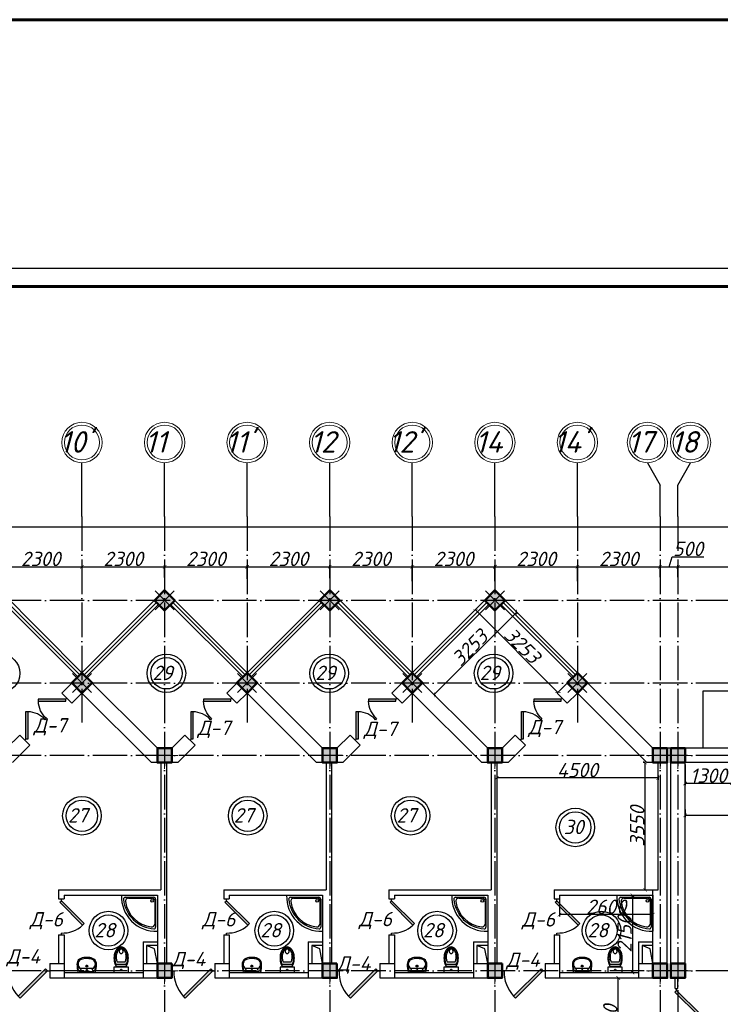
# Model space of a CAD drawing. Header units: millimetres. Extents: x 1112040 to 6903494, y -332921 to -150905.
# Tile 84 of 150: x 1623175 to 1642688, y -178343 to -150905. Entities that reach past the tile are written whole.
import ezdxf

# ---------------------------------------------------------------- set-up
doc = ezdxf.new("R2010")
doc.units = ezdxf.units.MM
doc.linetypes.add('ACAD_ISO04W100', pattern=[30, 24, -3, 0, -3])
for name, color, linetype in [('kolonn', 7, 'Continuous'), ('os', 253, 'Continuous'), ('razmer', 7, 'Continuous'), ('su', 7, 'Continuous')]:
    doc.layers.add(name, color=color, linetype=linetype)
doc.styles.get("Standard").update_dxf_attribs({"font": 'isocpeui.ttf'})
doc.dimstyles.new('ISO-25', dxfattribs={"dimtxt": 400, "dimasz": 100, "dimexe": 50, "dimexo": 50, "dimgap": 20, "dimtad": 1, "dimdec": 0, "dimtxsty": 'Standard', "dimblk": 'ARCHTICK', "dimcen": 20, "dimclrd": 1, "dimclre": 1, "dimadec": 0, "dimazin": 0, "dimtfac": 1, "dimtdec": 0, "dimtmove": 0, "dimatfit": 3, "dimldrblk": 'ARCHTICK', "dimfxl": 1, "dimarcsym": 0})

# ---------------------------------------------------------------- blocks, each defined once
blk = doc.blocks.new('ghsdd')
at = {"ltscale": 50}
h = blk.add_hatch(color=256, dxfattribs=at)
h.paths.add_polyline_path([(0, 200), (-200, 200), (-200, 0), (0, 0)])
h.paths.add_polyline_path([(200, 0), (200, 200), (0, 200), (0, 0)])
h.paths.add_polyline_path([(0, 0), (-200, 0), (-200, -200), (0, -200)])
h.paths.add_polyline_path([(0, 0), (0, -200), (200, -200), (200, 0)])
at = {"lineweight": 0}
for p, q in [((0, -374), (0, 374)), ((-374, 0), (374, 0))]:
    blk.add_line(p, q, dxfattribs=at)
at = {"lineweight": 50, "ltscale": 50}
blk.add_lwpolyline([(200, 200), (200, -200), (-200, -200), (-200, 200), (200, 200)], dxfattribs=at)
blk = doc.blocks.new('Podd_igl_as100x100')
for p, q in [((-54, 897), (-54, 104)), ((0, 1000), (0, 0)), ((-80, 808), (-80, 153)), ((0, 0), (-1000, 0)), ((-106, 50), (-891, 50)), ((-158, 74), (-799, 73))]:
    blk.add_line(p, q)
blk.add_circle((-152, 149), 37.8)
for centre, radius, start, end in [((-42, 42), 959, 87.5145, 182.4855), ((-22, 34), 914, 95.7508, 176.1666), ((-67, 71), 821, 97.4497, 172.9032), ((-160, 806), 80.2, 1.4931, 100.036), ((-109, 889), 55.4, 7.9715, 94.7418), ((-891, 93), 43.1, 176.352, 270.7469), ((-799, 157), 84.3, 169.7158, 269.999), ((-155, 149), 75.6, 267.8648, 3.2153), ((-107, 102), 52.6, 270.31, 1.996)]:
    blk.add_arc(centre, radius, start, end)
blk = doc.blocks.new('UM_8')
for p, q in [((244, 0), (-244, 0)), ((-182, -45), (-146, -110)), ((175, -30), (-175, -30)), ((142, -120), (-132, -120)), ((35, -180), (-35, -180)), ((27, -61), (-27, -61)), ((0, -88), (0, -34)), ((0, -145), (0, -215)), ((182, -45), (146, -110))]:
    blk.add_line(p, q)
for centre, radius in [((0, -180), 27), ((0, -61), 17), ((0, -180), 17)]:
    blk.add_circle(centre, radius)
for centre, radius, start, end in [((-244, 0), 0.5, 90, 167.3206), ((244, 0), 0.5, 12.6794, 90), ((-104, -234), 169, 178.312, 234.1043), ((894, -257), 1167, 167.3206, 178.6525), ((-273, -229), 0.5, 358.312, 358.6525), ((68, -206), 330, 154.5977, 180.3349), ((-104, -233), 138, 141.0504, 245.2718), ((-175, -90), 60, 90, 154.5977), ((-104, -233), 148, 141.0504, 147.7493), ((-139, -232), 123, 98.7111, 129.9424), ((-139, -232), 113, 86.1548, 129.9424), ((139, -232), 113, 50.0576, 93.8452), ((139, -232), 123, 50.0576, 81.2889), ((104, -233), 138, 294.7282, 38.9496), ((175, -90), 60, 25.4023, 90), ((104, -234), 169, 305.8957, 1.688), ((104, -233), 148, 32.2507, 38.9496), ((-68, -206), 330, 359.6651, 25.4023), ((-894, -257), 1167, 1.3475, 12.6794), ((273, -229), 0.5, 181.3475, 181.688), ((-27, -71), 347, 239.6448, 267.5368), ((-27, -71), 317, 244.8898, 267.5368), ((0, 80), 500, 265.1692, 274.8308), ((0, 80), 470, 265.1692, 274.8308), ((27, -71), 317, 272.4632, 300.3552), ((27, -71), 347, 272.4632, 300.3552)]:
    blk.add_arc(centre, radius, start, end)
blk = doc.blocks.new('UniTAZZ_3')
for p, q in [((-293, -112), (-293, 112)), ((-230, -144), (-230, 144)), ((-178, -144), (-178, 144)), ((-152, 200), (-152, -200)), ((0, 200), (-152, 200)), ((0, -200), (0, 200)), ((-152, -200), (0, -200))]:
    blk.add_line(p, q)
blk.add_circle((-76, 0), 17)
for centre, radius, start, end in [((-581, 0), 131, 146.9765, 180), ((-581, 0), 131, 180, 213.0235), ((-493, -57), 235, 122.5078, 146.9765), ((-564, 0), 117, 146.9765, 180), ((-575, 0), 87.7, 145.7058, 180), ((-575, 0), 87.7, 180, 214.2942), ((-485, -51), 211, 122.5078, 146.9765), ((-610, 0), 46, 153.6325, 180), ((-610, 0), 46, 180, 206.3675), ((-600, -5), 56.5, 129.8827, 153.6325), ((-507, -46), 170, 121.2723, 145.7058), ((-594, -12), 66, 109.092, 129.8827), ((-435, -148), 343, 104.7867, 122.5078), ((-590, -23), 78.1, 90, 109.092), ((-433, -133), 308, 104.7867, 122.5078), ((-462, -121), 257, 104.1209, 121.2723), ((-590, -23), 78.1, 70.908, 90), ((-586, -12), 66, 50.1173, 70.908), ((-580, -5), 56.5, 26.3675, 50.1173), ((-571, 0), 46, 0, 26.3675), ((-571, 0), 46, 333.6325, 0), ((-432, -238), 378, 90, 104.1209), ((-397, -291), 491, 90, 104.7867), ((-399, -261), 441, 90, 104.7867), ((-432, -238), 378, 75.8791, 90), ((-399, -261), 441, 75.2133, 90), ((-397, -291), 491, 75.2133, 90), ((-403, -121), 257, 64.7964, 75.8791), ((-365, -133), 308, 63.9053, 75.2133), ((-359, -148), 343, 58.1489, 75.2133), ((-493, 57), 235, 213.0235, 237.4922), ((-564, 0), 117, 180, 213.0235), ((-485, 51), 211, 213.0235, 237.4922), ((-600, 5), 56.5, 206.3675, 230.1173), ((-507, 47), 170, 214.2942, 238.7277), ((-594, 12), 66, 230.1173, 250.908), ((-435, 148), 343, 237.4922, 255.2133), ((-590, 24), 78.1, 250.908, 270), ((-433, 132), 308, 237.4922, 255.2133), ((-462, 121), 257, 238.7277, 255.8791), ((-590, 24), 78.1, 270, 289.092), ((-586, 12), 66, 289.092, 309.8827), ((-580, 5), 56.5, 309.8827, 333.6325), ((-432, 238), 378, 255.8791, 270), ((-397, 291), 491, 255.2133, 270), ((-399, 261), 441, 255.2133, 270), ((-432, 238), 378, 270, 284.1209), ((-399, 261), 441, 270, 284.7867), ((-397, 291), 491, 270, 284.7867), ((-403, 121), 257, 284.1209, 295.2036), ((-365, 132), 308, 284.7867, 296.0947), ((-359, 148), 343, 284.7867, 301.8511)]:
    blk.add_arc(centre, radius, start, end)
blk = doc.blocks.new('jfgjhsdf')
blk.add_hatch(color=1).paths.add_polyline_path([(-593, 731), (-637, 687), (0, 50), (44, 94)])
at = {"color": 1}
for p, q in [((0, 1000), (0, 950)), ((0, 50), (0, 0))]:
    blk.add_line(p, q, dxfattribs=at)
blk.add_lwpolyline([(0, 50), (-637, 687), (-593, 731), (44, 94), (0, 50)], dxfattribs=at)
blk.add_arc((-33, 130), 821, 87.662, 132.9147, dxfattribs=at)
blk = doc.blocks.new('_ArchTick')
at = {"color": 0, "linetype": 'ByBlock', "const_width": 0.15}
blk.add_lwpolyline([(-0.5, -0.5), (0.5, 0.5)], dxfattribs=at)
blk = doc.blocks.new('*D3121')
at = {"color": 1, "lineweight": -2, "transparency": 16777216}
for p, q in [((1646110, -172711), (1646110, -173128)), ((1641710, -172915), (1641710, -173128)), ((1646110, -173078), (1641710, -173078))]:
    blk.add_line(p, q, dxfattribs=at)
at = {"color": 1, "lineweight": -2, "transparency": 16777216, "xscale": 100, "yscale": 100, "zscale": 100, "rotation": 180}
blk.add_blockref('_ArchTick', (1641710, -173078), dxfattribs=at)
at = {"color": 1, "lineweight": -2, "transparency": 16777216, "xscale": 100, "yscale": 100, "zscale": 100}
blk.add_blockref('_ArchTick', (1646110, -173078), dxfattribs=at)
at = {"color": 0, "transparency": 16777216, "insert": (1643910, -172858), "char_height": 400, "attachment_point": 5}
blk.add_mtext('4400', dxfattribs=at)
blk = doc.blocks.new('*D3122')
at = {"color": 1, "lineweight": -2, "transparency": 16777216}
for p, q in [((1639845, -180206), (1639845, -177606)), ((1639895, -177606), (1639895, -177606)), ((1639895, -180206), (1639895, -180206))]:
    blk.add_line(p, q, dxfattribs=at)
at = {"color": 1, "lineweight": -2, "transparency": 16777216, "xscale": 100, "yscale": 100, "zscale": 100}
for p, rotation in [((1639845, -177606), 90), ((1639845, -180206), 270)]:
    blk.add_blockref('_ArchTick', p, dxfattribs=dict(at, rotation=rotation))
at = {"color": 0, "transparency": 16777216, "insert": (1639625, -178906), "char_height": 400, "attachment_point": 5, "rotation": 90}
blk.add_mtext('2600', dxfattribs=at)
blk = doc.blocks.new('*D3413')
at = {"layer": 'razmer', "color": 1, "lineweight": -2, "transparency": 16777216}
for p, q in [((1638210, -175356), (1638210, -175894)), ((1640810, -175356), (1640810, -175894)), ((1640810, -175844), (1638210, -175844))]:
    blk.add_line(p, q, dxfattribs=at)
at = {"layer": 'razmer', "color": 1, "lineweight": -2, "transparency": 16777216, "xscale": 100, "yscale": 100, "zscale": 100, "rotation": 180}
blk.add_blockref('_ArchTick', (1638210, -175844), dxfattribs=at)
at = {"layer": 'razmer', "color": 1, "lineweight": -2, "transparency": 16777216, "xscale": 100, "yscale": 100, "zscale": 100}
blk.add_blockref('_ArchTick', (1640810, -175844), dxfattribs=at)
at = {"layer": 'razmer', "color": 0, "transparency": 16777216, "insert": (1639510, -175624), "char_height": 400, "attachment_point": 5}
blk.add_mtext('2600', dxfattribs=at)
blk = doc.blocks.new('*D3414')
at = {"layer": 'razmer', "color": 1, "lineweight": -2, "transparency": 16777216}
for p, q in [((1640204, -175306), (1640293, -175306)), ((1640243, -175306), (1640243, -177456)), ((1640204, -177456), (1640293, -177456))]:
    blk.add_line(p, q, dxfattribs=at)
at = {"layer": 'razmer', "color": 1, "lineweight": -2, "transparency": 16777216, "xscale": 100, "yscale": 100, "zscale": 100}
for p, rotation in [((1640243, -175306), 90), ((1640243, -177456), 270)]:
    blk.add_blockref('_ArchTick', p, dxfattribs=dict(at, rotation=rotation))
at = {"layer": 'razmer', "color": 0, "transparency": 16777216, "insert": (1640023, -176381), "char_height": 400, "attachment_point": 5, "rotation": 90}
blk.add_mtext('2150', dxfattribs=at)
blk = doc.blocks.new('*D3415')
at = {"color": 1, "lineweight": -2, "transparency": 16777216}
for p, q in [((1640594, -171606), (1640544, -171606)), ((1640594, -175156), (1640594, -171606)), ((1640540, -175156), (1640644, -175156))]:
    blk.add_line(p, q, dxfattribs=at)
at = {"color": 1, "lineweight": -2, "transparency": 16777216, "xscale": 100, "yscale": 100, "zscale": 100}
for p, rotation in [((1640594, -171606), 90), ((1640594, -175156), 270)]:
    blk.add_blockref('_ArchTick', p, dxfattribs=dict(at, rotation=rotation))
at = {"color": 0, "transparency": 16777216, "insert": (1640374, -173381), "char_height": 400, "attachment_point": 5, "rotation": 90}
blk.add_mtext('3550', dxfattribs=at)
blk = doc.blocks.new('*D3416')
at = {"color": 1, "lineweight": -2, "transparency": 16777216}
for p, q in [((1636460, -171964), (1636460, -172086)), ((1640960, -171964), (1640960, -172086)), ((1640960, -172036), (1636460, -172036))]:
    blk.add_line(p, q, dxfattribs=at)
at = {"color": 1, "lineweight": -2, "transparency": 16777216, "xscale": 100, "yscale": 100, "zscale": 100, "rotation": 180}
blk.add_blockref('_ArchTick', (1636460, -172036), dxfattribs=at)
at = {"color": 1, "lineweight": -2, "transparency": 16777216, "xscale": 100, "yscale": 100, "zscale": 100}
blk.add_blockref('_ArchTick', (1640960, -172036), dxfattribs=at)
at = {"color": 0, "transparency": 16777216, "insert": (1638710, -171816), "char_height": 400, "attachment_point": 5}
blk.add_mtext('4500', dxfattribs=at)
blk = doc.blocks.new('*D3417')
at = {"color": 1, "lineweight": -2, "transparency": 16777216}
for p, q in [((1638167, -169649), (1635867, -167349)), ((1635879, -167336), (1635902, -167314)), ((1638179, -169636), (1638202, -169614))]:
    blk.add_line(p, q, dxfattribs=at)
at = {"color": 1, "lineweight": -2, "transparency": 16777216, "xscale": 100, "yscale": 100, "zscale": 100}
for p, rotation in [((1635867, -167349), 135), ((1638167, -169649), 315)]:
    blk.add_blockref('_ArchTick', p, dxfattribs=dict(at, rotation=rotation))
at = {"color": 0, "transparency": 16777216, "insert": (1637172, -168343), "char_height": 400, "attachment_point": 5, "rotation": 315}
blk.add_mtext('3253', dxfattribs=at)
blk = doc.blocks.new('*D3418')
at = {"color": 1, "lineweight": -2, "transparency": 16777216}
for p, q in [((1636937, -167333), (1637052, -167448)), ((1637017, -167413), (1634717, -169713)), ((1634637, -169633), (1634752, -169748))]:
    blk.add_line(p, q, dxfattribs=at)
at = {"color": 1, "lineweight": -2, "transparency": 16777216, "xscale": 100, "yscale": 100, "zscale": 100}
for p, rotation in [((1637017, -167413), 45), ((1634717, -169713), 225)]:
    blk.add_blockref('_ArchTick', p, dxfattribs=dict(at, rotation=rotation))
at = {"color": 0, "transparency": 16777216, "insert": (1635711, -168407), "char_height": 400, "attachment_point": 5, "rotation": 45}
blk.add_mtext('3253', dxfattribs=at)
blk = doc.blocks.new('*D3266')
at = {"color": 1, "lineweight": -2, "transparency": 16777216}
for p, q in [((1622610, -166455), (1622610, -166101)), ((1622610, -166151), (1624910, -166151)), ((1624910, -166371), (1624910, -166101))]:
    blk.add_line(p, q, dxfattribs=at)
at = {"color": 1, "lineweight": -2, "transparency": 16777216, "xscale": 100, "yscale": 100, "zscale": 100, "rotation": 180}
blk.add_blockref('_ArchTick', (1622610, -166151), dxfattribs=at)
at = {"color": 1, "lineweight": -2, "transparency": 16777216, "xscale": 100, "yscale": 100, "zscale": 100}
blk.add_blockref('_ArchTick', (1624910, -166151), dxfattribs=at)
at = {"color": 0, "transparency": 16777216, "insert": (1623760, -165931), "char_height": 400, "attachment_point": 5}
blk.add_mtext('2300', dxfattribs=at)
blk = doc.blocks.new('*D3267')
at = {"color": 1, "lineweight": -2, "transparency": 16777216}
for p, q in [((1624910, -166371), (1624910, -166101)), ((1624910, -166151), (1627210, -166151)), ((1627210, -166450), (1627210, -166101))]:
    blk.add_line(p, q, dxfattribs=at)
at = {"color": 1, "lineweight": -2, "transparency": 16777216, "xscale": 100, "yscale": 100, "zscale": 100, "rotation": 180}
blk.add_blockref('_ArchTick', (1624910, -166151), dxfattribs=at)
at = {"color": 1, "lineweight": -2, "transparency": 16777216, "xscale": 100, "yscale": 100, "zscale": 100}
blk.add_blockref('_ArchTick', (1627210, -166151), dxfattribs=at)
at = {"color": 0, "transparency": 16777216, "insert": (1626060, -165931), "char_height": 400, "attachment_point": 5}
blk.add_mtext('2300', dxfattribs=at)
blk = doc.blocks.new('*D3268')
at = {"color": 1, "lineweight": -2, "transparency": 16777216}
for p, q in [((1627210, -166450), (1627210, -166101)), ((1627210, -166151), (1629510, -166151)), ((1629510, -166489), (1629510, -166101))]:
    blk.add_line(p, q, dxfattribs=at)
at = {"color": 1, "lineweight": -2, "transparency": 16777216, "xscale": 100, "yscale": 100, "zscale": 100, "rotation": 180}
blk.add_blockref('_ArchTick', (1627210, -166151), dxfattribs=at)
at = {"color": 1, "lineweight": -2, "transparency": 16777216, "xscale": 100, "yscale": 100, "zscale": 100}
blk.add_blockref('_ArchTick', (1629510, -166151), dxfattribs=at)
at = {"color": 0, "transparency": 16777216, "insert": (1628360, -165931), "char_height": 400, "attachment_point": 5}
blk.add_mtext('2300', dxfattribs=at)
blk = doc.blocks.new('*D3269')
at = {"color": 1, "lineweight": -2, "transparency": 16777216}
for p, q in [((1629510, -166489), (1629510, -166101)), ((1629510, -166151), (1631810, -166151)), ((1631810, -166469), (1631810, -166101))]:
    blk.add_line(p, q, dxfattribs=at)
at = {"color": 1, "lineweight": -2, "transparency": 16777216, "xscale": 100, "yscale": 100, "zscale": 100, "rotation": 180}
blk.add_blockref('_ArchTick', (1629510, -166151), dxfattribs=at)
at = {"color": 1, "lineweight": -2, "transparency": 16777216, "xscale": 100, "yscale": 100, "zscale": 100}
blk.add_blockref('_ArchTick', (1631810, -166151), dxfattribs=at)
at = {"color": 0, "transparency": 16777216, "insert": (1630660, -165931), "char_height": 400, "attachment_point": 5}
blk.add_mtext('2300', dxfattribs=at)
blk = doc.blocks.new('*D3270')
at = {"color": 1, "lineweight": -2, "transparency": 16777216}
for p, q in [((1631810, -166469), (1631810, -166101)), ((1631810, -166151), (1634110, -166151)), ((1634110, -166549), (1634110, -166101))]:
    blk.add_line(p, q, dxfattribs=at)
at = {"color": 1, "lineweight": -2, "transparency": 16777216, "xscale": 100, "yscale": 100, "zscale": 100, "rotation": 180}
blk.add_blockref('_ArchTick', (1631810, -166151), dxfattribs=at)
at = {"color": 1, "lineweight": -2, "transparency": 16777216, "xscale": 100, "yscale": 100, "zscale": 100}
blk.add_blockref('_ArchTick', (1634110, -166151), dxfattribs=at)
at = {"color": 0, "transparency": 16777216, "insert": (1632960, -165931), "char_height": 400, "attachment_point": 5}
blk.add_mtext('2300', dxfattribs=at)
blk = doc.blocks.new('*D3271')
at = {"color": 1, "lineweight": -2, "transparency": 16777216}
for p, q in [((1634110, -166549), (1634110, -166101)), ((1634110, -166151), (1636410, -166151)), ((1636410, -166555), (1636410, -166101))]:
    blk.add_line(p, q, dxfattribs=at)
at = {"color": 1, "lineweight": -2, "transparency": 16777216, "xscale": 100, "yscale": 100, "zscale": 100, "rotation": 180}
blk.add_blockref('_ArchTick', (1634110, -166151), dxfattribs=at)
at = {"color": 1, "lineweight": -2, "transparency": 16777216, "xscale": 100, "yscale": 100, "zscale": 100}
blk.add_blockref('_ArchTick', (1636410, -166151), dxfattribs=at)
at = {"color": 0, "transparency": 16777216, "insert": (1635260, -165931), "char_height": 400, "attachment_point": 5}
blk.add_mtext('2300', dxfattribs=at)
blk = doc.blocks.new('*D3272')
at = {"color": 1, "lineweight": -2, "transparency": 16777216}
for p, q in [((1636410, -166555), (1636410, -166101)), ((1636410, -166151), (1638710, -166151)), ((1638710, -166555), (1638710, -166101))]:
    blk.add_line(p, q, dxfattribs=at)
at = {"color": 1, "lineweight": -2, "transparency": 16777216, "xscale": 100, "yscale": 100, "zscale": 100, "rotation": 180}
blk.add_blockref('_ArchTick', (1636410, -166151), dxfattribs=at)
at = {"color": 1, "lineweight": -2, "transparency": 16777216, "xscale": 100, "yscale": 100, "zscale": 100}
blk.add_blockref('_ArchTick', (1638710, -166151), dxfattribs=at)
at = {"color": 0, "transparency": 16777216, "insert": (1637560, -165931), "char_height": 400, "attachment_point": 5}
blk.add_mtext('2300', dxfattribs=at)
blk = doc.blocks.new('*D3273')
at = {"color": 1, "lineweight": -2, "transparency": 16777216}
for p, q in [((1638710, -166555), (1638710, -166101)), ((1638710, -166151), (1641010, -166151)), ((1641010, -166436), (1641010, -166101))]:
    blk.add_line(p, q, dxfattribs=at)
at = {"color": 1, "lineweight": -2, "transparency": 16777216, "xscale": 100, "yscale": 100, "zscale": 100, "rotation": 180}
blk.add_blockref('_ArchTick', (1638710, -166151), dxfattribs=at)
at = {"color": 1, "lineweight": -2, "transparency": 16777216, "xscale": 100, "yscale": 100, "zscale": 100}
blk.add_blockref('_ArchTick', (1641010, -166151), dxfattribs=at)
at = {"color": 0, "transparency": 16777216, "insert": (1639860, -165931), "char_height": 400, "attachment_point": 5}
blk.add_mtext('2300', dxfattribs=at)
blk = doc.blocks.new('*D3274')
at = {"color": 1, "lineweight": -2, "transparency": 16777216}
for p, q in [((1641260, -166151), (1641344, -165871)), ((1641344, -165871), (1642233, -165871)), ((1641010, -166436), (1641010, -166101)), ((1641010, -166151), (1641510, -166151)), ((1641510, -166436), (1641510, -166101))]:
    blk.add_line(p, q, dxfattribs=at)
at = {"color": 1, "lineweight": -2, "transparency": 16777216, "xscale": 100, "yscale": 100, "zscale": 100, "rotation": 180}
blk.add_blockref('_ArchTick', (1641010, -166151), dxfattribs=at)
at = {"color": 1, "lineweight": -2, "transparency": 16777216, "xscale": 100, "yscale": 100, "zscale": 100}
blk.add_blockref('_ArchTick', (1641510, -166151), dxfattribs=at)
at = {"color": 0, "transparency": 16777216, "insert": (1641789, -165651), "char_height": 400, "attachment_point": 5}
blk.add_mtext('500', dxfattribs=at)
blk = doc.blocks.new('*D3275')
at = {"color": 1, "lineweight": -2, "transparency": 16777216}
for p, q in [((1641510, -166436), (1641510, -166101)), ((1641510, -166151), (1646310, -166151)), ((1646310, -166489), (1646310, -166101))]:
    blk.add_line(p, q, dxfattribs=at)
at = {"color": 1, "lineweight": -2, "transparency": 16777216, "xscale": 100, "yscale": 100, "zscale": 100, "rotation": 180}
blk.add_blockref('_ArchTick', (1641510, -166151), dxfattribs=at)
at = {"color": 1, "lineweight": -2, "transparency": 16777216, "xscale": 100, "yscale": 100, "zscale": 100}
blk.add_blockref('_ArchTick', (1646310, -166151), dxfattribs=at)
at = {"color": 0, "transparency": 16777216, "insert": (1643910, -165931), "char_height": 400, "attachment_point": 5}
blk.add_mtext('4800', dxfattribs=at)
blk = doc.blocks.new('*D3296')
at = {"color": 1, "lineweight": -2, "transparency": 16777216}
for p, q in [((1604210, -165180), (1604210, -164995)), ((1691410, -165045), (1604210, -165045)), ((1691410, -165180), (1691410, -164995))]:
    blk.add_line(p, q, dxfattribs=at)
at = {"color": 1, "lineweight": -2, "transparency": 16777216, "xscale": 100, "yscale": 100, "zscale": 100, "rotation": 180}
blk.add_blockref('_ArchTick', (1604210, -165045), dxfattribs=at)
at = {"color": 1, "lineweight": -2, "transparency": 16777216, "xscale": 100, "yscale": 100, "zscale": 100}
blk.add_blockref('_ArchTick', (1691410, -165045), dxfattribs=at)
at = {"color": 0, "transparency": 16777216, "insert": (1647810, -164822), "char_height": 400, "attachment_point": 5}
blk.add_mtext('87200', dxfattribs=at)
blk = doc.blocks.new('*D3320')
at = {"color": 1, "lineweight": -2, "transparency": 16777216}
for p, q in [((1641710, -171656), (1641710, -172240)), ((1643010, -171656), (1643010, -172240)), ((1643010, -172190), (1641710, -172190))]:
    blk.add_line(p, q, dxfattribs=at)
at = {"color": 1, "lineweight": -2, "transparency": 16777216, "xscale": 100, "yscale": 100, "zscale": 100, "rotation": 180}
blk.add_blockref('_ArchTick', (1641710, -172190), dxfattribs=at)
at = {"color": 1, "lineweight": -2, "transparency": 16777216, "xscale": 100, "yscale": 100, "zscale": 100}
blk.add_blockref('_ArchTick', (1643010, -172190), dxfattribs=at)
at = {"color": 0, "transparency": 16777216, "insert": (1642360, -171970), "char_height": 400, "attachment_point": 5}
blk.add_mtext('1300', dxfattribs=at)
blk = doc.blocks.new('sssswwsqqq')
at = {"color": 1}
for centre, radius in [((-24529, 10139), 537), ((-19910, 10139), 537), ((-19910, 10139), 437), ((-15376, 10139), 537), ((-15376, 10139), 437), ((-10797, 10139), 537), ((-10797, 10139), 437), ((-22263, 6170), 537), ((-22263, 6170), 437), ((-17645, 6170), 537), ((-17645, 6170), 437), ((-13110, 6170), 537), ((-13110, 6170), 437), ((-8523, 5844), 537), ((-8523, 5844), 437), ((-21524, 2970), 537), ((-21524, 2970), 437), ((-16906, 2970), 537), ((-16906, 2970), 437), ((-12372, 2970), 537), ((-12372, 2970), 437), ((-7792, 2970), 537), ((-7792, 2970), 437)]:
    blk.add_circle(centre, radius, dxfattribs=at)
for s, p in [('29', (-20300, 9951)), ('29', (-15765, 9951)), ('29', (-11186, 9951)), ('27', (-22652, 5981)), ('27', (-18034, 5981)), ('27', (-13500, 5981)), ('30', (-8845, 5656)), ('28', (-21914, 2781)), ('28', (-17295, 2781)), ('28', (-12761, 2781)), ('28', (-8182, 2781))]:
    blk.add_text(s, height=400, dxfattribs=at).set_placement(p)

msp = doc.modelspace()

# ---------------------------------------------------------------- linework, layer by layer
for p, q in [((1624909.7, -169105.8), (1622609.7, -166805.8)), ((1624909.7, -169105.8), (1627209.7, -166805.8)), ((1629509.7, -169105.8), (1627209.7, -166805.8)), ((1629509.7, -169105.8), (1631809.7, -166805.8)), ((1634109.7, -169105.8), (1631809.7, -166805.8)), ((1634109.7, -169105.8), (1636409.7, -166805.8)), ((1638709.7, -169105.8), (1636409.7, -166805.8))]:
    msp.add_line(p, q)
at = {"color": 1}
for p, q in [((1624796.6, -169218.9), (1622779.4, -167201.8)), ((1624853.2, -169162.4), (1622836, -167145.2)), ((1624966.3, -169162.4), (1626983.5, -167145.2)), ((1625022.9, -169218.9), (1627040, -167201.8)), ((1629396.6, -169218.9), (1627379.4, -167201.8)), ((1629453.2, -169162.4), (1627436, -167145.2)), ((1629566.3, -169162.4), (1631583.5, -167145.2)), ((1629622.9, -169218.9), (1631640, -167201.8)), ((1633996.6, -169218.9), (1631979.4, -167201.8)), ((1634053.2, -169162.4), (1632036, -167145.2)), ((1634166.3, -169162.4), (1636183.5, -167145.2)), ((1634222.9, -169218.9), (1636240, -167201.8)), ((1638596.6, -169218.9), (1636579.4, -167201.8)), ((1638653.2, -169162.4), (1636636, -167145.2)), ((1641429.7, -177905.8), (1641429.7, -177605.8)), ((1641509.7, -177905.8), (1641509.7, -177605.8)), ((1641429.7, -177905.8), (1641509.7, -177905.8))]:
    msp.add_line(p, q, dxfattribs=at)
at = {"lineweight": 30}
for p, q in [((1624344, -169671.5), (1624909.7, -169105.8)), ((1627009.7, -171205.8), (1624909.7, -169105.8)), ((1628944, -169671.5), (1629509.7, -169105.8)), ((1631609.7, -171205.8), (1629509.7, -169105.8)), ((1633544, -169671.5), (1634109.7, -169105.8)), ((1636209.7, -171205.8), (1634109.7, -169105.8)), ((1638144, -169671.5), (1638709.7, -169105.8)), ((1640809.7, -171205.8), (1638709.7, -169105.8)), ((1624626.9, -169954.3), (1624344, -169671.5)), ((1624626.9, -169954.3), (1624909.7, -169671.5)), ((1626844, -171605.8), (1624909.7, -169671.5)), ((1629226.9, -169954.3), (1628944, -169671.5)), ((1629226.9, -169954.3), (1629509.7, -169671.5)), ((1631444, -171605.8), (1629509.7, -169671.5)), ((1633826.9, -169954.3), (1633544, -169671.5)), ((1633826.9, -169954.3), (1634109.7, -169671.5)), ((1636044, -171605.8), (1634109.7, -169671.5)), ((1638426.9, -169954.3), (1638144, -169671.5)), ((1638426.9, -169954.3), (1638709.7, -169671.5)), ((1640644, -171605.8), (1638709.7, -169671.5)), ((1622809.7, -171205.8), (1623177.3, -170838.2)), ((1623460.2, -171121.1), (1623177.3, -170838.2)), ((1627409.7, -171205.8), (1627777.3, -170838.2)), ((1628060.2, -171121.1), (1627777.3, -170838.2)), ((1632009.7, -171205.8), (1632377.3, -170838.2)), ((1632660.2, -171121.1), (1632377.3, -170838.2)), ((1636609.7, -171205.8), (1636977.3, -170838.2)), ((1637260.2, -171121.1), (1636977.3, -170838.2)), ((1622975.4, -171605.8), (1623460.2, -171121.1)), ((1627409.7, -171205.8), (1627009.7, -171205.8)), ((1627575.4, -171605.8), (1628060.2, -171121.1)), ((1632009.7, -171205.8), (1631609.7, -171205.8)), ((1632175.4, -171605.8), (1632660.2, -171121.1)), ((1636609.7, -171205.8), (1636209.7, -171205.8)), ((1636775.4, -171605.8), (1637260.2, -171121.1)), ((1643009.7, -171205.8), (1640809.7, -171205.8)), ((1641209.7, -177605.8), (1641209.7, -171205.8)), ((1641309.7, -177605.8), (1641309.7, -171205.8)), ((1627575.4, -171605.8), (1626844, -171605.8)), ((1627109.7, -171605.8), (1627109.7, -175155.8)), ((1627259.7, -171605.8), (1627259.7, -177205.8)), ((1632175.4, -171605.8), (1631444, -171605.8)), ((1631709.7, -171605.8), (1631709.7, -175155.8)), ((1631859.7, -171605.8), (1631859.7, -177205.8)), ((1636775.4, -171605.8), (1636044, -171605.8)), ((1636309.7, -171605.8), (1636309.7, -175155.8)), ((1636459.7, -171605.8), (1636459.7, -177205.8)), ((1640959.7, -171605.8), (1640644, -171605.8)), ((1640959.7, -175155.8), (1640959.7, -171605.8)), ((1641709.7, -177605.8), (1641709.7, -171605.8)), ((1643009.7, -171605.8), (1641709.7, -171605.8)), ((1624259.7, -175155.8), (1624259.7, -175405.8)), ((1624259.7, -175155.8), (1627109.7, -175155.8)), ((1624409.7, -175305.8), (1624409.7, -175405.8)), ((1624409.7, -175305.8), (1627009.7, -175305.8)), ((1627009.7, -175305.8), (1627009.7, -177205.8)), ((1628859.7, -175155.8), (1628859.7, -175405.8)), ((1628859.7, -175155.8), (1631709.7, -175155.8)), ((1629009.7, -175305.8), (1629009.7, -175405.8)), ((1629009.7, -175305.8), (1631609.7, -175305.8)), ((1631609.7, -175305.8), (1631609.7, -177205.8)), ((1633459.7, -175155.8), (1633459.7, -175405.8)), ((1633459.7, -175155.8), (1636309.7, -175155.8)), ((1633609.7, -175305.8), (1633609.7, -175405.8)), ((1633609.7, -175305.8), (1636209.7, -175305.8)), ((1636209.7, -175305.8), (1636209.7, -177205.8)), ((1638059.7, -175155.8), (1638059.7, -175405.8)), ((1638059.7, -175155.8), (1640959.7, -175155.8)), ((1638209.7, -175305.8), (1638209.7, -175405.8)), ((1638209.7, -175305.8), (1640809.7, -175305.8)), ((1640809.7, -177205.8), (1640809.7, -175155.8)), ((1624259.7, -175405.8), (1624409.7, -175405.8)), ((1628859.7, -175405.8), (1629009.7, -175405.8)), ((1633459.7, -175405.8), (1633609.7, -175405.8)), ((1638059.7, -175405.8), (1638209.7, -175405.8)), ((1624259.7, -176405.8), (1624409.7, -176405.8)), ((1624259.7, -176405.8), (1624259.7, -177205.8)), ((1624409.7, -176405.8), (1624409.7, -177605.8)), ((1628859.7, -176405.8), (1629009.7, -176405.8)), ((1628859.7, -176405.8), (1628859.7, -177205.8)), ((1629009.7, -176405.8), (1629009.7, -177605.8)), ((1633459.7, -176405.8), (1633609.7, -176405.8)), ((1633459.7, -176405.8), (1633459.7, -177205.8)), ((1633609.7, -176405.8), (1633609.7, -177605.8)), ((1638059.7, -176405.8), (1638059.7, -177205.8)), ((1638059.7, -176405.8), (1638209.7, -176405.8)), ((1638209.7, -176405.8), (1638209.7, -177605.8)), ((1626609.7, -176605.8), (1626609.7, -177605.8)), ((1626609.7, -176605.8), (1627009.7, -176605.8)), ((1631209.7, -176605.8), (1631209.7, -177605.8)), ((1631209.7, -176605.8), (1631609.7, -176605.8)), ((1635809.7, -176605.8), (1635809.7, -177605.8)), ((1635809.7, -176605.8), (1636209.7, -176605.8)), ((1640409.7, -176605.8), (1640809.7, -176605.8)), ((1640409.7, -176605.8), (1640409.7, -177605.8)), ((1627009.7, -176705.8), (1626709.7, -176705.8)), ((1626709.7, -176705.8), (1626709.7, -177205.8)), ((1631609.7, -176705.8), (1631309.7, -176705.8)), ((1631309.7, -176705.8), (1631309.7, -177205.8)), ((1636209.7, -176705.8), (1635909.7, -176705.8)), ((1635909.7, -176705.8), (1635909.7, -177205.8)), ((1640809.7, -176705.8), (1640509.7, -176705.8)), ((1640509.7, -176705.8), (1640509.7, -177205.8)), ((1624009.7, -177205.8), (1624009.7, -177605.8)), ((1624009.7, -177205.8), (1624409.7, -177205.8)), ((1626609.7, -177205.8), (1627409.7, -177205.8)), ((1627409.7, -177205.8), (1627409.7, -177605.8)), ((1628609.7, -177205.8), (1628609.7, -177605.8)), ((1628609.7, -177205.8), (1629009.7, -177205.8)), ((1631209.7, -177205.8), (1632009.7, -177205.8)), ((1632009.7, -177205.8), (1632009.7, -177605.8)), ((1633209.7, -177205.8), (1633209.7, -177605.8)), ((1633209.7, -177205.8), (1633609.7, -177205.8)), ((1635809.7, -177205.8), (1636609.7, -177205.8)), ((1636609.7, -177205.8), (1636609.7, -177605.8)), ((1637809.7, -177205.8), (1638209.7, -177205.8)), ((1637809.7, -177205.8), (1637809.7, -177605.8)), ((1640409.7, -177205.8), (1640809.7, -177205.8)), ((1624409.7, -177455.8), (1626609.7, -177455.8)), ((1629009.7, -177455.8), (1631209.7, -177455.8)), ((1633609.7, -177455.8), (1635809.7, -177455.8)), ((1638209.7, -177455.8), (1640409.7, -177455.8)), ((1624009.7, -177605.8), (1627409.7, -177605.8)), ((1628609.7, -177605.8), (1632009.7, -177605.8)), ((1633209.7, -177605.8), (1636609.7, -177605.8)), ((1637809.7, -177605.8), (1641209.7, -177605.8)), ((1641309.7, -177605.8), (1641709.7, -177605.8))]:
    msp.add_line(p, q, dxfattribs=at)
at = {"color": 1, "lineweight": 60, "ltscale": 100}
msp.add_lwpolyline([(1198252, -150904.9), (2155604.1, -150904.9), (2155604.1, -261182.8), (1198252, -261182.8)], close=True, dxfattribs=at)
at = {"linetype": 'Continuous', "lineweight": 25, "ltscale": 100}
msp.add_lwpolyline([(1595448.4, -241937.9), (1714348.4, -241937.9), (1714348.4, -157837.9), (1595448.4, -157837.9), (1595448.4, -241937.9)], dxfattribs=at)
at = {"linetype": 'Continuous', "lineweight": 60, "ltscale": 100}
msp.add_lwpolyline([(1597448.4, -241437.9), (1713848.4, -241437.9), (1713848.4, -158337.9), (1597448.4, -158337.9), (1597448.4, -241437.9)], dxfattribs=at)
at = {"lineweight": 30}
for points in [[(1627492.6, -167088.6), (1627209.7, -166805.8), (1626926.9, -167088.6), (1627209.7, -167371.5)], [(1632092.6, -167088.6), (1631809.7, -166805.8), (1631526.9, -167088.6), (1631809.7, -167371.5)], [(1636692.6, -167088.6), (1636409.7, -166805.8), (1636126.9, -167088.6), (1636409.7, -167371.5)]]:
    msp.add_lwpolyline(points, close=True, dxfattribs=at)
for points in [[(1642209.7, -171205.8), (1642209.7, -169605.8), (1645609.7, -169605.8), (1645609.7, -171205.8)], [(1627009.7, -177205.8), (1626930.7, -176797.2), (1626709.7, -176705.8)], [(1631609.7, -177205.8), (1631530.7, -176797.2), (1631309.7, -176705.8)], [(1636209.7, -177205.8), (1636130.7, -176797.2), (1635909.7, -176705.8)], [(1640809.7, -177205.8), (1640730.7, -176797.2), (1640509.7, -176705.8)]]:
    msp.add_lwpolyline(points)
at = {"layer": 'os'}
for p, q in [((1624909.7, -164749.6), (1624909.7, -163249.6)), ((1627209.7, -164749.6), (1627209.7, -163249.6)), ((1629509.7, -164749.6), (1629509.7, -163249.6)), ((1631809.7, -164749.6), (1631809.7, -163249.6)), ((1634109.7, -164749.6), (1634109.7, -163249.6)), ((1636409.7, -164749.6), (1636409.7, -163249.6)), ((1638709.7, -164749.6), (1638709.7, -163249.6)), ((1641009.7, -164749.6), (1641009.7, -163873)), ((1641509.7, -164749.6), (1641509.7, -163873))]:
    msp.add_line(p, q, dxfattribs=at)
at = {"layer": 'os', "linetype": 'ACAD_ISO04W100', "ltscale": 40}
for p, q in [((1624909.7, -164749.6), (1624909.7, -170493.9)), ((1627209.7, -164749.6), (1627209.7, -225973.3)), ((1629509.7, -164749.6), (1629509.7, -170493.9)), ((1631809.7, -164749.6), (1631809.7, -225973.3)), ((1634109.7, -164749.6), (1634109.7, -170493.9)), ((1636409.7, -164749.6), (1636409.7, -225973.3)), ((1638709.7, -164749.6), (1638709.7, -170493.9)), ((1641009.7, -164749.6), (1641009.7, -184277)), ((1641509.7, -164749.6), (1641509.7, -225973.3)), ((1693375.1, -167090.8), (1601959.8, -167090.8)), ((1693375.1, -169390.8), (1601959.8, -169390.8)), ((1693375.1, -171405.8), (1601959.8, -171405.8)), ((1693375.1, -177405.8), (1601959.8, -177405.8))]:
    msp.add_line(p, q, dxfattribs=at)
at = {"layer": 'os', "color": 0}
for points in [[(1640659.7, -163249.6), (1641009.7, -163873)], [(1641509.7, -163873), (1641859.7, -163249.6)]]:
    msp.add_lwpolyline(points, dxfattribs=at)
at = {"layer": 'os', "color": 0, "lineweight": 0}
for centre, radius in [((1624909.7, -162687.1), 562.5), ((1627209.7, -162687.1), 562.5), ((1629509.7, -162687.1), 562.5), ((1631809.7, -162687.1), 562.5), ((1634109.7, -162687.1), 562.5), ((1636409.7, -162687.1), 562.5), ((1638709.7, -162687.1), 562.5), ((1640659.7, -162687.1), 562.5), ((1641859.7, -162687.1), 562.5), ((1624909.7, -162687.1), 487.5), ((1627209.7, -162687.1), 487.5), ((1629509.7, -162687.1), 487.5), ((1631809.7, -162687.1), 487.5), ((1634109.7, -162687.1), 487.5), ((1636409.7, -162687.1), 487.5), ((1638709.7, -162687.1), 487.5), ((1640659.7, -162687.1), 487.5), ((1641859.7, -162687.1), 487.5)]:
    msp.add_circle(centre, radius, dxfattribs=at)

# ---------------------------------------------------------------- block references
msp.add_blockref('sssswwsqqq', (1647171.4, -179257.7))
for p, xscale, yscale, zscale, rotation in [((1624485.5, -169812.9), -0.8461538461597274, 0.8461538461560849, 0.8461538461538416, 135.0000000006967), ((1629085.5, -169812.9), -0.8461538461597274, 0.8461538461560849, 0.8461538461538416, 135.0000000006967), ((1633685.5, -169812.9), -0.8461538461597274, 0.8461538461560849, 0.8461538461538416, 135.0000000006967), ((1638285.5, -169812.9), -0.8461538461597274, 0.8461538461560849, 0.8461538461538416, 135.0000000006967), ((1623318.7, -170979.6), 0.8461538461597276, 0.8461538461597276, 0.8461538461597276, 315.0000000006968), ((1627918.7, -170979.6), 0.8461538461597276, 0.8461538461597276, 0.8461538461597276, 315.0000000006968), ((1632518.7, -170979.6), 0.8461538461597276, 0.8461538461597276, 0.8461538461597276, 315.0000000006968), ((1637118.7, -170979.6), 0.8461538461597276, 0.8461538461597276, 0.8461538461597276, 315.0000000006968), ((1624009.7, -177405.8), 1.19999999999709, 1.19999999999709, 1.19999999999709, 90), ((1628609.7, -177405.8), 1.19999999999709, 1.19999999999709, 1.19999999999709, 90), ((1633209.7, -177405.8), 1.19999999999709, 1.19999999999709, 1.19999999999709, 90), ((1637809.7, -177405.8), 1.19999999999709, 1.19999999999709, 1.19999999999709, 90), ((1641469.7, -177905.8), 1.025641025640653, 1.025641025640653, 1.025641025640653, 180)]:
    msp.add_blockref('jfgjhsdf', p, dxfattribs=dict(xscale=xscale, yscale=yscale, zscale=zscale, rotation=rotation))
at = {"rotation": 180}
for p in [(1624334.7, -175405.8), (1628934.7, -175405.8), (1633534.7, -175405.8), (1638134.7, -175405.8)]:
    msp.add_blockref('jfgjhsdf', p, dxfattribs=at)
at = {"layer": 'kolonn', "rotation": 45}
for p in [(1627209.7, -167088.6), (1631809.7, -167088.6), (1636409.7, -167088.6), (1624909.7, -169388.6), (1629509.7, -169388.6), (1634109.7, -169388.6), (1638709.7, -169388.6)]:
    msp.add_blockref('ghsdd', p, dxfattribs=at)
at = {"layer": 'kolonn'}
for p in [(1627209.7, -171405.8), (1631809.7, -171405.8), (1636409.7, -171405.8), (1641009.7, -171405.8), (1641509.7, -171405.8), (1627209.7, -177405.8), (1631809.7, -177405.8), (1636409.7, -177405.8), (1641009.7, -177405.8), (1641509.7, -177405.8)]:
    msp.add_blockref('ghsdd', p, dxfattribs=at)
at = {"layer": 'su'}
for name, p, rotation in [('Podd_igl_as100x100', (1627009.7, -175305.8), 90), ('Podd_igl_as100x100', (1631609.7, -175305.8), 90), ('Podd_igl_as100x100', (1636209.7, -175305.8), 90), ('Podd_igl_as100x100', (1640809.7, -175305.8), 90), ('UniTAZZ_3', (1626001.1, -177455.8), 270), ('UniTAZZ_3', (1630624.9, -177455.8), 270), ('UniTAZZ_3', (1635192.5, -177455.8), 270), ('UniTAZZ_3', (1639758.5, -177455.8), 270), ('UM_8', (1625040.8, -177455.8), 180), ('UM_8', (1629640.8, -177455.8), 180), ('UM_8', (1634240.8, -177455.8), 180), ('UM_8', (1638840.8, -177455.8), 180)]:
    msp.add_blockref(name, p, dxfattribs=dict(at, rotation=rotation))

# ---------------------------------------------------------------- texts
at = {"ltscale": 50}
for s, p in [("10'", (1624293.4, -162970.7)), ('11', (1626665.9, -162970.7)), ("11'", (1628909.3, -162970.7)), ('12', (1631265.9, -162970.7)), ("12'", (1633455, -162970.7)), ('14', (1635865.9, -162970.7)), ("14'", (1638053, -162970.7)), ('17', (1640115.9, -162970.7)), ('18', (1641315.9, -162970.7))]:
    msp.add_text(s, height=600, dxfattribs=at).set_placement(p)
at = {"color": 1}
for s, p in [('Д-7', (1623563.9, -170768.6)), ('Д-7', (1628127.7, -170838.5)), ('Д-7', (1632759, -170869)), ('Д-7', (1637341.9, -170816.2)), ('Д-6', (1623456.6, -176174.3)), ('Д-6', (1628259.5, -176173.5)), ('Д-6', (1632622.4, -176166.7)), ('Д-6', (1637163, -176175.9)), ('Д-4', (1622809.7, -177205.8)), ('Д-4', (1627409.7, -177280.9)), ('Д-4', (1636728.7, -177298.6)), ('Д-4', (1632009.7, -177405.8))]:
    msp.add_text(s, height=400, dxfattribs=at).set_placement(p)

# ---------------------------------------------------------------- dimensions: what is measured, and where the dimension line sits
for base, p1, p2, picture, middle in [((1604209.7, -165044.8), (1691409.7, -165229.6), (1604209.7, -165229.6), '*D3296', (1647809.7, -164822.3)), ((1636459.7, -172036.3), (1640959.7, -171914.4), (1636459.7, -171914.4), '*D3416', (1638709.7, -171816.3)), ((1641709.7, -173077.8), (1646109.7, -172660.9), (1641709.7, -172865.3), '*D3121', (1643909.7, -172857.8))]:
    dim = msp.add_linear_dim(base=base, p1=p1, p2=p2, dimstyle='ISO-25')
    dim.commit()
    dim.dimension.update_dxf_attribs({"geometry": picture, "text_midpoint": middle})
for base, p1, p2, picture, middle in [((1641509.7, -166150.9), (1641009.7, -166485.9), (1641509.7, -166485.9), '*D3274', (1641363.7, -165650.9)), ((1624909.7, -166150.9), (1622609.7, -166505), (1624909.7, -166420.6), '*D3266', (1623759.7, -165930.9)), ((1627209.7, -166150.9), (1624909.7, -166420.6), (1627209.7, -166499.7), '*D3267', (1626059.7, -165930.9)), ((1629509.7, -166150.9), (1627209.7, -166499.7), (1629509.7, -166539.2), '*D3268', (1628359.7, -165930.9)), ((1631809.7, -166150.9), (1629509.7, -166539.2), (1631809.7, -166519.4), '*D3269', (1630659.7, -165930.9)), ((1634109.7, -166150.9), (1631809.7, -166519.4), (1634109.7, -166598.5), '*D3270', (1632959.7, -165930.9)), ((1636409.7, -166150.9), (1634109.7, -166598.5), (1636409.7, -166605.2), '*D3271', (1635259.7, -165930.9)), ((1638709.7, -166150.9), (1636409.7, -166605.2), (1638709.7, -166605.2), '*D3272', (1637559.7, -165930.9)), ((1641009.7, -166150.9), (1638709.7, -166605.2), (1641009.7, -166485.9), '*D3273', (1639859.7, -165930.9)), ((1646309.7, -166150.9), (1641509.7, -166485.9), (1646309.7, -166539.3), '*D3275', (1643909.7, -165930.9)), ((1641709.7, -172190.5), (1643009.7, -171605.8), (1641709.7, -171605.8), '*D3320', (1642359.7, -171970.5))]:
    dim = msp.add_linear_dim(base=base, p1=p1, p2=p2, dimstyle='ISO-25', override={"dimtmove": 1})
    dim.commit()
    dim.dimension.update_dxf_attribs({"geometry": picture, "text_midpoint": middle})
for p1, p2, distance, picture, middle in [((1636901.7, -167297.7), (1634601.7, -169597.7), 162.8, '*D3418', (1635711.2, -168407.3)), ((1638144, -169671.5), (1635844, -167371.5), -31.8, '*D3417', (1637172.1, -168343.5))]:
    dim = msp.add_aligned_dim(p1=p1, p2=p2, distance=distance, dimstyle='ISO-25')
    dim.commit()
    dim.dimension.update_dxf_attribs({"geometry": picture, "text_midpoint": middle})
for base, p1, p2, picture, middle in [((1640594.5, -171605.8), (1640489.9, -175155.8), (1640644, -171605.8), '*D3415', (1640374.5, -173380.8)), ((1639845.3, -177605.8), (1639844.6, -180205.8), (1639844.6, -177605.8), '*D3122', (1639625.3, -178905.8))]:
    dim = msp.add_linear_dim(base=base, p1=p1, p2=p2, angle=90, dimstyle='ISO-25')
    dim.commit()
    dim.dimension.update_dxf_attribs({"geometry": picture, "text_midpoint": middle})
at = {"layer": 'razmer'}
dim = msp.add_linear_dim(base=(1638209.7, -175844), p1=(1640809.7, -175305.8), p2=(1638209.7, -175305.8), dimstyle='ISO-25', dxfattribs=at)
dim.commit()
dim.dimension.update_dxf_attribs({"geometry": '*D3413', "text_midpoint": (1639509.7, -175624)})
dim = msp.add_linear_dim(base=(1640242.6, -177455.8), p1=(1640153.6, -175305.8), p2=(1640153.6, -177455.8), angle=90, dimstyle='ISO-25', dxfattribs=at)
dim.commit()
dim.dimension.update_dxf_attribs({"geometry": '*D3414', "text_midpoint": (1640022.6, -176380.8)})

doc.saveas('drawing.dxf')
